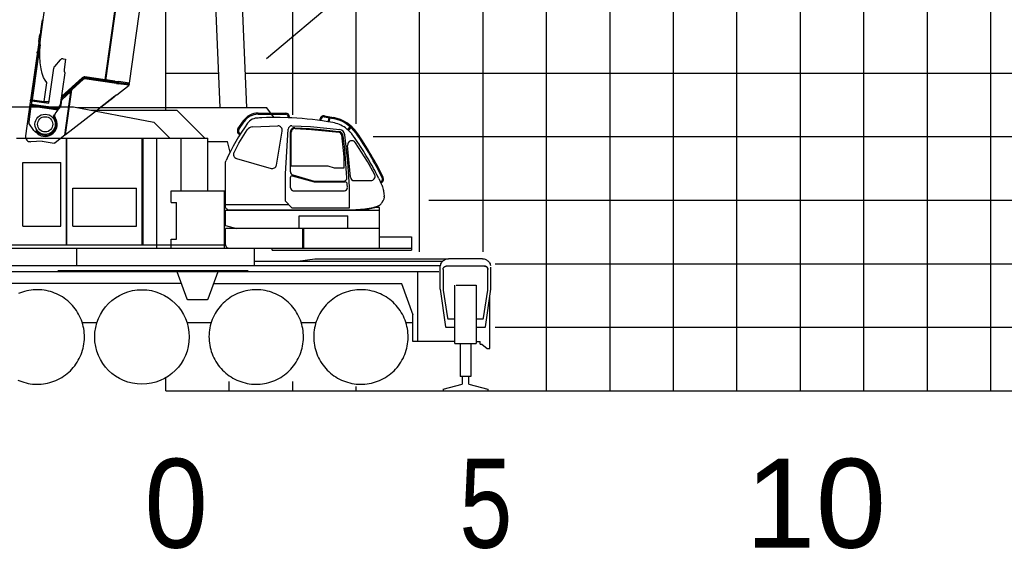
# Model space of a CAD drawing. Extents: x -390590 to 48051, y -92424 to 51651.
# Tile 27 of 37: x -55497 to -39984, y -80703 to -72368. Entities that reach past the tile are written whole.
import ezdxf

# ---------------------------------------------------------------- set-up
doc = ezdxf.new("R2010")
doc.units = 0
doc.layers.get('0').update_dxf_attribs({"linetype": 'CONTINUOUS'})

msp = doc.modelspace()

# ---------------------------------------------------------------- linework, layer by layer
at = {"color": 252, "linetype": 'Continuous'}
for p, q in [((-40195.598487, -78208.801041), (-40195.598487, 22751.16776)), ((-41195.598487, -78208.801041), (-41195.598487, 14328.291832)), ((-42195.598487, -78208.801041), (-42195.598487, 14199.78844)), ((-45195.598487, -78208.801041), (-45195.598487, -11170.631365)), ((-44195.598487, -78208.801041), (-44195.598487, -13208.801041)), ((-46195.598487, -78208.801041), (-46195.598487, -17592.950365)), ((-47195.598487, -78208.801041), (-47195.598487, -25038.84186)), ((-49195.598487, -76021.952927), (-49195.598487, -41150.965385)), ((-50195.598487, -74007.784214), (-50195.598487, -47196.884506)), ((-51195.598487, -73865.665303), (-51195.598487, -54736.197071)), ((-49928.153275, -74208.801041), (36804.401513, -74208.801041)), ((-49049.107252, -75208.801041), (36804.401513, -75208.801041)), ((-48006.819497, -76208.801041), (36804.401513, -76208.801041)), ((-48006.819497, -77208.801041), (36804.401513, -77208.801041))]:
    msp.add_line(p, q, dxfattribs=at)
at = {"color": 14, "linetype": 'Continuous'}
for p, q in [((-43195.598487, -78208.801041), (-43195.598487, 7076.722216)), ((-48195.598487, -76021.952927), (-48195.598487, -32556.59523)), ((-53195.598487, -73785.67265), (-53195.598487, -69297.458432)), ((-53195.598487, -73208.801041), (-52360.376427, -73208.801041)), ((-51946.02084, -73208.801041), (36804.401513, -73208.801041)), ((-53195.598487, -78208.801041), (-53195.598487, -78004.762243)), ((-53195.598487, -78208.801041), (36804.401513, -78208.801041))]:
    msp.add_line(p, q, dxfattribs=at)
at = {"color": 151, "linetype": 'Continuous'}
for p, q in [((-5136.71113, -33987.029264), (-51610.624113, -72983.272507)), ((-57744.570655, -73737.67265), (-54650.918242, -73737.67265)), ((-54650.918242, -73737.67265), (-53381.77461, -73982.898472)), ((-54586.743687, -73750.072553), (-51607.598512, -73750.072553)), ((-54376.621628, -73790.67265), (-53022.301569, -73790.67265)), ((-52580.302048, -74232.67265), (-53022.301256, -73790.67265)), ((-51740.812416, -73838.260785), (-51305.723475, -73838.260785)), ((-51541.457251, -73838.260785), (-51607.598512, -73750.072553)), ((-53132.000466, -74232.67265), (-53381.77461, -73982.898472)), ((-52057.64641, -74088.485413), (-51971.929243, -73960.417392)), ((-52042.762363, -74098.725108), (-51952.885252, -73963.566593)), ((-51741.648414, -73856.260785), (-51302.622084, -73856.260785)), ((-51489.611157, -73907.38882), (-51527.957233, -73856.260785)), ((-51394.204322, -73907.512494), (-51455.651465, -73907.135541)), ((-51264.671955, -73910.816133), (-51394.204322, -73907.512494)), ((-51208.940406, -73913.223676), (-51264.671955, -73910.816133)), ((-51264.649756, -73910.817092), (-51264.649756, -73897.261202)), ((-51246.653174, -73911.594525), (-51246.653174, -73897.331086)), ((-50768.319809, -73954.153212), (-50762.402016, -73922.848211)), ((-50752.420149, -73956.108964), (-50747.825706, -73931.804641)), ((-50698.768421, -73898.26069), (-50553.669521, -73925.333579)), ((-50695.803108, -73882.56476), (-50550.831107, -73909.613834)), ((-50564.596534, -73987.16557), (-50635.917018, -73974.845352)), ((-50634.988369, -73975.005771), (-50623.147936, -73912.370135)), ((-50619.233338, -73977.727366), (-50607.432713, -73915.302318)), ((-52041.638193, -74311.252736), (-51913.050129, -74104.166463)), ((-51829.144793, -74055.370735), (-51431.557621, -74040.106304)), ((-51452.304688, -74655.81389), (-51360.223239, -74121.563003)), ((-51310.651465, -74791.733788), (-51265.659682, -74089.250294)), ((-51230.651465, -74762.109368), (-51230.651465, -74132.720907)), ((-51217.651465, -74667.135541), (-51217.651465, -74136.661539)), ((-51208.807281, -74037.628902), (-50914.004452, -74049.418844)), ((-51162.742281, -74068.3924), (-50929.532812, -74081.031162)), ((-51158.279269, -74080.81938), (-50899.966469, -74096.663078)), ((-50929.532812, -74081.031162), (-50749.062786, -74095.836071)), ((-50914.004452, -74049.418844), (-50453.612102, -74097.143682)), ((-50899.966469, -74096.663078), (-50465.906705, -74139.080659)), ((-50749.062786, -74095.836071), (-50473.667047, -74126.112868)), ((-50328.684386, -74098.510339), (-50287.632107, -74054.037948)), ((-50315.640793, -74110.917456), (-50274.25585, -74066.084912)), ((-55544.598487, -74232.67265), (-52530.898475, -74232.67265)), ((-54758.998389, -75912.372602), (-54758.998389, -74232.67265)), ((-54751.498389, -75912.372602), (-54751.498389, -74232.67265)), ((-53565.798438, -75912.372663), (-53565.798438, -74232.67265)), ((-53551.598487, -75912.372663), (-53551.598487, -74232.67265)), ((-53337.898475, -75962.319715), (-53337.898475, -74232.67265)), ((-52953.898475, -75064.17265), (-52953.898475, -74232.67265)), ((-52530.898475, -75064.17265), (-52530.898475, -74232.67265)), ((-52530.898475, -74287.072675), (-52221.728547, -74287.072675)), ((-52182.827244, -74453.925427), (-52221.728547, -74287.072675)), ((-52041.256701, -74170.576156), (-52028.410358, -74179.118853)), ((-52031.324918, -74155.565481), (-52018.815612, -74163.883808)), ((-50383.651465, -74527.624844), (-50423.014652, -74181.301959)), ((-50376.227567, -74403.879803), (-50401.661164, -74197.193056)), ((-50325.828593, -74603.239116), (-50373.362063, -74177.777384)), ((-50016.315799, -74599.426226), (-50205.738699, -74304.286675)), ((-52120.046356, -74456.949813), (-52041.638193, -74311.252735)), ((-50341.010775, -74855.395441), (-50376.227567, -74403.879804)), ((-50287.431759, -74846.095831), (-50329.940483, -74346.515426)), ((-52079.50457, -74553.12815), (-51536.762183, -74708.748822)), ((-50383.651465, -74697.135541), (-50383.651465, -74527.624844)), ((-50303.133572, -74999.824761), (-50325.828593, -74603.239116)), ((-49906.894757, -74797.835102), (-50016.315799, -74599.426227)), ((-55448.798438, -74617.67265), (-54848.798438, -74617.67265)), ((-55448.798438, -75617.67265), (-55448.798438, -74617.67265)), ((-54848.798438, -75617.67265), (-54848.798438, -74617.67265)), ((-52255.651465, -75307.135602), (-52255.651465, -74630.078046)), ((-51217.651465, -74667.135541), (-50642.651386, -74667.135541)), ((-50642.651386, -74667.135541), (-50542.651951, -74697.135541)), ((-50542.651951, -74697.135541), (-50383.651465, -74697.135541)), ((-51310.651465, -75224.235664), (-51310.651465, -74791.733788)), ((-51230.651465, -75012.334544), (-51230.651465, -74848.362615)), ((-51202.362542, -74823.45429), (-50857.614846, -74922.175092)), ((-51194.685146, -74809.892683), (-50855.606741, -74907.523719)), ((-50857.614846, -74922.175092), (-50366.627115, -74922.175092)), ((-50855.606741, -74907.523719), (-50391.497199, -74907.380776)), ((-50227.556942, -74901.092328), (-49946.528275, -74901.092328)), ((-49838.950046, -74869.551956), (-49868.462478, -74811.333713)), ((-49815.096486, -74920.909233), (-49803.266944, -74915.353192)), ((-54658.798438, -75017.67265), (-53658.798438, -75017.67265)), ((-54658.798438, -75617.67265), (-54658.798438, -75017.67265)), ((-53658.798438, -75617.67265), (-53658.798438, -75017.67265)), ((-53110.597327, -75064.17265), (-52270.597327, -75064.17265)), ((-53110.597327, -75244.17265), (-53110.597327, -75064.17265)), ((-52270.597327, -75962.319715), (-52270.597327, -75064.17265)), ((-51187.91722, -75062.116132), (-50380.766338, -75062.116132)), ((-50334.617286, -75010.661908), (-50336.721696, -74951.043535)), ((-50299.508971, -75327.131391), (-50303.133572, -74999.824761)), ((-49808.344468, -74935.446488), (-49796.524719, -74929.70835)), ((-49782.020893, -74997.824183), (-49770.809108, -75038.942636)), ((-49770.809108, -75038.942636), (-49766.870704, -75056.963422)), ((-51207.755713, -75327.131391), (-51310.651465, -75224.235638)), ((-49755.77378, -75157.363812), (-49755.690386, -75147.273125)), ((-53110.597327, -75244.17265), (-53025.597327, -75244.17265)), ((-53025.597327, -75824.17265), (-53025.597327, -75244.17265)), ((-49825.498389, -75370.335614), (-52256.840674, -75370.335614)), ((-52256.840674, -75370.335614), (-52256.840674, -75606.03349)), ((-52255.651465, -75277.135602), (-51257.751563, -75277.135602)), ((-52195.44407, -75359.424359), (-50042.305367, -75359.424359)), ((-51207.755684, -75327.131391), (-50299.508971, -75327.131391)), ((-49879.440827, -75325.372602), (-50042.305367, -75359.424359)), ((-49826.840674, -75325.372602), (-49879.440827, -75325.372602)), ((-49832.869239, -75293.167768), (-49842.254004, -75298.607221)), ((-49826.840674, -75370.335614), (-49826.840674, -75325.372602)), ((-49825.498389, -75962.319715), (-49825.498389, -75370.335614)), ((-51094.998389, -75656.072675), (-51094.998389, -75456.335614)), ((-51094.998389, -75456.335614), (-50326.840674, -75456.335614)), ((-50326.840674, -75656.072675), (-50326.840674, -75456.335614)), ((-55448.798438, -75617.67265), (-54848.798438, -75617.67265)), ((-54658.798438, -75617.67265), (-53658.798438, -75617.67265)), ((-52255.521641, -75609.687958), (-52081.876648, -75656.072675)), ((-49825.498389, -75656.072675), (-52252.298438, -75656.072675)), ((-52252.298438, -75911.472669), (-52252.298438, -75656.072675)), ((-51034.598487, -75962.319715), (-51034.598487, -75656.072675)), ((-51021.398291, -75962.319715), (-51021.398291, -75656.072675)), ((-53110.597327, -75962.372602), (-53110.597327, -75824.17265)), ((-53110.597327, -75824.17265), (-53025.597327, -75824.17265)), ((-49825.498389, -75788.17265), (-49325.598487, -75788.17265)), ((-49325.598487, -75788.17265), (-49325.598487, -75996.67265)), ((-59512.598487, -75962.319715), (-49325.598487, -75962.319715)), ((-57514.013209, -75912.372602), (-52270.597327, -75912.372602)), ((-54594.20896, -76234.67265), (-54594.20896, -75962.319715)), ((-51796.988013, -76234.67265), (-51796.988013, -75963.072675)), ((-51518.796179, -75996.67265), (-51518.796179, -75962.319715)), ((-51518.796179, -75996.67265), (-49325.598487, -75996.67265)), ((-51796.988013, -76166.072652), (-48837.589737, -76166.072652)), ((-51117.207832, -76166.072652), (-50844.903774, -76131.67265)), ((-50844.903774, -76131.67265), (-48757.024854, -76131.67265)), ((-48205.598487, -76131.67265), (-48740.598487, -76131.67265)), ((-57726.903881, -76234.67265), (-48867.757666, -76234.67265)), ((-54894.598487, -76315.086865), (-51894.598487, -76315.086865)), ((-48870.598487, -76607.972638), (-48870.598487, -76261.67265)), ((-48825.098487, -76297.67265), (-48825.098487, -76622.67265)), ((-48171.098487, -76247.67265), (-48775.098487, -76247.67265)), ((-48121.098487, -76622.67265), (-48121.098487, -76297.67265)), ((-48075.598487, -76607.972638), (-48075.598487, -76263.581677)), ((-57725.598487, -76331.67265), (-48893.598487, -76331.67265)), ((-53020.469262, -76331.67265), (-52864.389228, -76760.498883)), ((-52526.807715, -76760.498883), (-52370.727755, -76331.67265)), ((-49224.598487, -77431.67265), (-49224.598487, -76331.67265)), ((-52952.042836, -76519.67265), (-57502.147307, -76519.67265)), ((-52439.154148, -76519.67265), (-49475.161719, -76519.67265)), ((-49481.574079, -76519.67265), (-49302.38584, -77011.987889)), ((-48870.598487, -76607.972638), (-48786.815284, -77200.073712)), ((-48825.098487, -76622.67265), (-48757.707373, -77060.713788)), ((-48642.08628, -77464.67265), (-48642.08628, -76546.67265)), ((-48621.41001, -76546.67265), (-48304.110694, -76546.67265)), ((-48304.110694, -76546.67265), (-48304.110694, -77464.67265)), ((-48188.4896, -77060.713788), (-48121.098487, -76622.67265)), ((-48159.38169, -77200.073712), (-48075.598487, -76607.972638)), ((-52845.595374, -76773.65849), (-52545.6016, -76773.65849)), ((-48090.098487, -77545.67265), (-48090.098487, -76710.445034)), ((-49302.38584, -77431.67265), (-49302.38584, -77011.987889)), ((-48737.940284, -77077.67265), (-48642.08628, -77077.67265)), ((-48304.110694, -77077.67265), (-48208.25669, -77077.67265)), ((-54513.025151, -77131.67265), (-54278.209018, -77131.67265)), ((-52863.240712, -77131.67265), (-52474.067847, -77131.67265)), ((-51061.453433, -77131.67265), (-50827.959497, -77131.67265)), ((-49411.453433, -77131.67265), (-49302.38584, -77131.67265)), ((-48776.913916, -77208.67265), (-48642.08628, -77208.67265)), ((-48304.110694, -77208.67265), (-48169.283057, -77208.67265)), ((-48642.08628, -77431.67265), (-49302.38584, -77431.67265)), ((-48642.08628, -77464.67265), (-48304.110694, -77464.67265)), ((-48558.087745, -77464.672406), (-48558.087745, -77983.604874)), ((-48388.109229, -77464.672528), (-48388.109229, -77983.604874)), ((-48304.110694, -77431.67265), (-48240.098487, -77431.67265)), ((-48240.098487, -77475.67265), (-48240.098487, -77431.67265)), ((-48240.098487, -77475.67265), (-48215.431773, -77475.67265)), ((-48215.431773, -77475.67265), (-48133.765157, -77545.67265)), ((-48133.765157, -77545.67265), (-48090.098487, -77545.67265)), ((-48391.536963, -77983.604874), (-48558.087745, -77983.604874)), ((-48528.088233, -77983.604874), (-48528.088233, -78103.830191)), ((-48420.323096, -78103.284011), (-48420.323096, -77983.604874)), ((-48827.098487, -78182.770964), (-48528.088233, -78103.830191)), ((-48827.098487, -78182.770964), (-48827.098487, -78208.801041)), ((-48420.323096, -78103.284011), (-48119.098487, -78182.918634)), ((-48119.098487, -78182.918634), (-48119.098487, -78208.801041)), ((-48827.098487, -78208.801041), (-48119.098487, -78208.801041))]:
    msp.add_line(p, q, dxfattribs=at)
at = {"color": 10, "linetype": 'Continuous'}
for p, q in [((-54150.935542, -73314.328621), (-52436.510666, -61115.561767)), ((-54141.434582, -73325.76217), (-52425.169637, -61113.902546)), ((-54137.78451, -73314.157708), (-52423.173095, -61114.063558)), ((-53767.424015, -73366.208481), (-52740.604723, -66060.009581)), ((-55176.493079, -72714.906908), (-54540.591354, -68190.231028)), ((-55162.954639, -72546.72294), (-55142.576789, -72401.726998)), ((-55142.576789, -72401.726998), (-55138.500472, -72372.722502)), ((-55128.597792, -72374.114233), (-55138.500472, -72372.722502)), ((-55137.322605, -72393.084592), (-55135.513285, -72380.210612)), ((-55131.381254, -72393.919594), (-55137.322605, -72393.084592)), ((-55129.571934, -72381.045614), (-55135.513285, -72380.210612)), ((-55170.510286, -72600.484157), (-55162.954639, -72546.72294)), ((-55197.276573, -72726.266798), (-55324.858826, -73634.061698)), ((-55199.157508, -72726.00245), (-55176.580308, -72729.175469)), ((-55197.793716, -72729.946456), (-55189.888172, -72723.98922)), ((-55195.30841, -72712.262586), (-55197.276573, -72726.266798)), ((-55195.30841, -72712.262586), (-55179.422936, -72599.231566)), ((-55189.888172, -72723.98922), (-55178.004243, -72725.659397)), ((-55178.004243, -72725.659397), (-55185.495499, -72778.962457)), ((-55160.607605, -72601.875889), (-55179.422936, -72599.231566)), ((-55176.493079, -72714.906908), (-55178.004243, -72725.659397)), ((-55261.661341, -73320.910583), (-55188.154262, -72797.880539)), ((-55252.326601, -73326.34342), (-55179.445052, -72807.764254)), ((-55225.724506, -72885.574301), (-55223.915186, -72872.700321)), ((-55219.783135, -72886.409306), (-55225.724506, -72885.574301)), ((-55217.973815, -72873.535326), (-55223.915186, -72872.700321)), ((-55188.154262, -72797.880539), (-55185.495499, -72778.962457)), ((-55182.854233, -72760.168873), (-55176.639832, -72759.069935)), ((-55180.928238, -72940.464262), (-55180.191966, -72820.262395)), ((-55179.445052, -72807.764254), (-55180.191966, -72820.262395)), ((-55176.639832, -72759.069935), (-55179.445052, -72807.764254)), ((-55172.889639, -73048.531926), (-55180.928238, -72940.464262)), ((-55159.644022, -73141.10045), (-55172.889639, -73048.531926)), ((-54856.9434, -73000.279413), (-54948.9797, -73103.615253)), ((-54812.64689, -72984.021677), (-54774.778088, -72989.34379)), ((-54774.778088, -72989.34379), (-54797.880787, -73153.728032)), ((-55141.058533, -73217.233148), (-55159.644022, -73141.10045)), ((-55119.114251, -73276.650366), (-55141.058533, -73217.233148)), ((-55038.933678, -73683.334548), (-54961.155248, -73129.912265)), ((-54852.762786, -73709.49916), (-54781.677814, -73203.703306)), ((-55306.043495, -73636.70602), (-55263.923074, -73337.003647)), ((-55294.749084, -73628.195071), (-55253.776604, -73336.660726)), ((-55264.669295, -73335.129858), (-55252.786573, -73336.799865)), ((-55263.923074, -73337.003647), (-55261.661341, -73320.910583)), ((-55253.776604, -73336.660726), (-55252.326601, -73326.34342)), ((-55095.196197, -73322.023464), (-55119.114251, -73276.650366)), ((-55108.5794, -73654.359513), (-55067.60692, -73362.825168)), ((-55073.729227, -73348.910451), (-55095.196197, -73322.023464)), ((-55070.575176, -73351.886917), (-55073.729227, -73348.910451)), ((-55067.60692, -73362.825168), (-55066.742184, -73356.672257)), ((-54833.732665, -73574.092816), (-54513.307858, -73282.379153)), ((-54833.489908, -73586.73251), (-54507.205928, -73289.684977)), ((-54825.411723, -73595.606719), (-54499.126535, -73298.559356)), ((-54683.323553, -73466.69907), (-54499.131818, -73298.588181)), ((-54673.922216, -73471.658043), (-54492.390263, -73305.974043)), ((-54499.131649, -73298.586973), (-54498.38069, -73297.901132)), ((-54498.295929, -73297.82428), (-54498.268122, -73297.828188)), ((-53973.021105, -73371.646842), (-54476.124896, -73300.940216)), ((-53774.094344, -73389.5059), (-54474.75614, -73291.034306)), ((-54473.086132, -73279.151584), (-53958.365526, -73351.490848)), ((-54150.935542, -73314.328621), (-54471.06461, -73269.337415)), ((-54142.424592, -73325.623033), (-54150.935542, -73314.328621)), ((-54139.176241, -73324.060389), (-54141.156302, -73323.782109)), ((-54137.78451, -73314.157708), (-54139.454521, -73326.04045)), ((-53997.627494, -73333.855492), (-54137.78451, -73314.157708)), ((-53999.464504, -73346.926496), (-53997.460325, -73332.666022)), ((-53997.627494, -73333.855492), (-53934.300861, -73342.75547)), ((-53971.490235, -73360.754131), (-53973.160415, -73372.638081)), ((-53973.021105, -73371.646842), (-53944.072203, -73375.715345)), ((-53958.198524, -73350.302566), (-53960.202536, -73364.561852)), ((-53931.141631, -73355.316917), (-53958.365526, -73351.490848)), ((-53773.417355, -73365.366172), (-53934.300861, -73342.75547)), ((-53931.141631, -73355.316917), (-53772.424337, -73377.623178)), ((-53780.976747, -73376.421215), (-53767.424015, -73366.208481)), ((-53773.417355, -73365.366172), (-53767.424015, -73366.208481)), ((-54838.551058, -73608.377461), (-54685.639995, -73468.814268)), ((-54831.332283, -73628.866175), (-54690.005463, -73499.876185)), ((-54690.005463, -73499.876185), (-54786.582967, -74187.060828)), ((-54784.320039, -74185.326407), (-54683.323553, -73466.69907)), ((-54772.983324, -74176.514456), (-54673.922216, -73471.658043)), ((-54690.005463, -73499.876185), (-54685.639995, -73468.814268)), ((-54685.718314, -73469.371532), (-54683.401345, -73467.261355)), ((-54685.638618, -73468.81323), (-54683.322175, -73466.698031)), ((-54683.323553, -73466.69907), (-54673.922216, -73471.658043)), ((-53968.754703, -73551.340457), (-53773.641404, -73399.667832)), ((-53773.641404, -73399.667832), (-53944.072203, -73375.715345)), ((-53773.641404, -73399.667832), (-53781.295296, -73388.493872)), ((-53765.812693, -73390.66981), (-53774.094344, -73389.5059)), ((-53764.142685, -73378.787088), (-53772.424337, -73377.623178)), ((-53765.812693, -73390.66981), (-53764.142685, -73378.787088)), ((-55329.312296, -73665.749781), (-55404.112572, -74197.981396)), ((-55326.528834, -73645.94442), (-55329.312296, -73665.749781)), ((-55329.312296, -73665.749781), (-55310.496965, -73668.394103)), ((-55326.528834, -73645.94442), (-55324.858826, -73634.061698)), ((-55326.528834, -73645.94442), (-55307.713503, -73648.588742)), ((-55308.024745, -73636.427574), (-55324.858826, -73634.061698)), ((-55308.024745, -73636.427574), (-55322.492951, -73617.227616)), ((-55307.296087, -73645.618671), (-55316.481478, -73710.976125)), ((-55309.694752, -73648.310296), (-55308.024745, -73636.427574)), ((-55308.024745, -73636.427574), (-55306.043495, -73636.70602)), ((-55307.296087, -73645.618671), (-55306.043495, -73636.70602)), ((-55307.296087, -73645.618671), (-55038.933678, -73683.334548)), ((-55296.140815, -73638.097751), (-55306.306056, -73645.75781)), ((-55306.043495, -73636.70602), (-55294.749084, -73628.195071)), ((-55306.043495, -73636.70602), (-55296.140815, -73638.097751)), ((-55296.140815, -73638.097751), (-55037.681086, -73674.421897)), ((-55294.749084, -73628.195071), (-55108.5794, -73654.359513)), ((-55108.857676, -73656.339554), (-55117.892562, -73663.14891)), ((-55108.857676, -73656.339554), (-55108.5794, -73654.359513)), ((-55045.202006, -73663.266625), (-55108.5794, -73654.359513)), ((-55036.289355, -73664.519217), (-55045.202006, -73663.266625)), ((-54843.277521, -73713.860963), (-54831.308668, -73628.698146)), ((-54831.308668, -73628.698146), (-54842.887814, -73639.235085)), ((-54838.420753, -73607.450293), (-54825.411723, -73595.606719)), ((-54835.805481, -73588.84167), (-54833.489908, -73586.73251)), ((-54825.411723, -73595.606719), (-54833.489908, -73586.73251)), ((-54772.983324, -74176.514456), (-54006.045128, -73580.329229)), ((-53995.988146, -73572.808035), (-54243.162249, -73764.653738)), ((-54001.917813, -73577.511963), (-54189.157587, -73722.806197)), ((-54006.045128, -73580.329229), (-54001.75359, -73576.089091)), ((-54001.903223, -73577.399378), (-54001.917813, -73577.511963)), ((-53995.832644, -73571.578713), (-53995.988146, -73572.808035)), ((-55318.570603, -73725.84102), (-55354.390007, -73980.709323)), ((-55318.570603, -73725.84102), (-55316.481478, -73710.976125)), ((-55318.570603, -73725.84102), (-54892.719069, -73785.69055)), ((-55316.481478, -73710.976125), (-54883.207767, -73771.868775)), ((-54888.284447, -73761.057018), (-55315.089747, -73701.073445)), ((-54938.123009, -73851.675079), (-54892.719069, -73785.69055)), ((-54892.719069, -73785.69055), (-54883.207767, -73771.868775)), ((-54888.284447, -73761.057018), (-54852.762786, -73709.49916)), ((-54855.963664, -73732.274593), (-54883.207767, -73771.868775)), ((-54855.963664, -73732.274593), (-54843.277521, -73713.860963)), ((-54189.146712, -73722.728817), (-54189.157587, -73722.806197)), ((-55271.954502, -74113.469258), (-55351.224838, -73994.588117)), ((-54963.728579, -73891.898929), (-54962.327334, -73881.928553)), ((-55251.407696, -74131.826068), (-55268.206068, -74117.663356)), ((-55247.791155, -74128.415603), (-55251.407696, -74131.826068)), ((-55218.068842, -74159.934065), (-55251.407696, -74131.826068)), ((-55144.346212, -74282.494199), (-55321.935877, -74289.060659)), ((-55144.346212, -74282.494199), (-54953.682137, -74309.290287)), ((-54786.582967, -74187.060828), (-54938.622373, -74305.274116)), ((-54786.48409, -74186.357282), (-54784.217597, -74184.597491)), ((-54784.487214, -74172.148777), (-54782.220721, -74170.388986)), ((-54784.320039, -74185.326407), (-54772.983324, -74176.514456)), ((-54782.722254, -74168.247566), (-54784.087804, -74169.306827)), ((-54782.722254, -74168.247566), (-54781.821311, -74167.547036)), ((-54782.722254, -74168.247566), (-54782.042847, -74169.123344))]:
    msp.add_line(p, q, dxfattribs=at)
at = {"color": 161, "linetype": 'Continuous'}
for p, q in [((-52337.69213, -73750.072553), (-52468.089933, -70638.641934)), ((-52054.460839, -70621.307038), (-51923.336543, -73750.072553))]:
    msp.add_line(p, q, dxfattribs=at)
at = {"color": 251, "linetype": 'Continuous'}
for p, q in [((-52195.598487, -78208.801041), (-52195.598487, -78061.276971)), ((-51195.598487, -78208.801041), (-51195.598487, -78061.276971)), ((-50195.598487, -78208.801041), (-50195.598487, -78138.972808))]:
    msp.add_line(p, q, dxfattribs=at)
at = {"color": 10, "linetype": 'Continuous'}
for points in [[(-53975.778501, -73554.14634), (-53977.056232, -73555.484214), (-53978.374383, -73556.8115), (-53981.125396, -73559.43141), (-53984.007705, -73562.011923), (-53986.243806, -73563.923925), (-53988.532951, -73565.818597), (-53993.23338, -73569.564902), (-53996.052356, -73571.747518), (-54001.75359, -73576.089091)], [(-53975.778501, -73554.14634), (-53977.183165, -73555.615546), (-53978.634493, -73557.065855), (-53980.268705, -73558.633452), (-53981.947167, -73560.182511), (-53985.19294, -73563.033674), (-53988.551036, -73565.833323), (-53990.947649, -73567.764655), (-53995.832644, -73571.578713)], [(-53975.778501, -73554.14634), (-53974.260039, -73553.674376), (-53972.818294, -73553.178058), (-53971.772691, -73552.781377), (-53970.784967, -73552.366706), (-53969.723529, -73551.866259), (-53968.754703, -73551.340457)], [(-53975.778501, -73554.14634), (-53974.260039, -73553.674376), (-53972.818294, -73553.178058), (-53971.772691, -73552.781377), (-53970.784967, -73552.366706), (-53969.723529, -73551.866259), (-53968.754703, -73551.340457)]]:
    msp.add_lwpolyline(points, dxfattribs=at)
at = {"color": 151, "linetype": 'Continuous'}
for points in [[(-51455.655428, -73907.135517), (-51530.866309, -73907.696576), (-51606.173804, -73909.392133), (-51681.546973, -73912.226605), (-51719.24961, -73914.072064), (-51757.039649, -73916.208051)], [(-50770.568928, -73954.445055), (-50804.995459, -73949.641889), (-50885.526221, -73939.736127), (-50966.212745, -73931.138471), (-51047.028174, -73923.852338), (-51127.946631, -73917.879437), (-51208.940284, -73913.221234)], [(-50635.916998, -73974.845238), (-50644.505225, -73973.361615), (-50724.646338, -73960.85185), (-50770.568909, -73954.444924)], [(-50319.248999, -74107.485316), (-50340.441504, -74089.45683), (-50362.666358, -74072.59184), (-50385.827491, -74056.972211), (-50409.820899, -74042.67265), (-50434.536475, -74029.755658), (-50459.850196, -74018.270795), (-50485.638038, -74008.254437), (-50511.775489, -73999.72807), (-50538.136817, -73992.700238), (-50564.596534, -73987.16557)], [(-50279.800147, -74147.223065), (-50280.307959, -74146.620648), (-50299.184913, -74126.570355), (-50319.248999, -74107.485316)], [(-50246.388526, -74189.163373), (-50254.524756, -74178.062299), (-50262.964454, -74167.188519), (-50271.701026, -74156.549848), (-50280.72837, -74146.154584), (-50290.039893, -74136.010541), (-50299.628516, -74126.125287), (-50299.336768, -74126.426068)], [(-50153.456885, -74324.380658), (-50159.607032, -74315.081342), (-50180.956641, -74283.330365), (-50202.53794, -74251.759076), (-50224.349219, -74220.369428), (-50246.388526, -74189.163373)], [(-49868.462478, -74811.333713), (-49886.121192, -74777.15141), (-49904.026221, -74743.137738), (-49922.189063, -74709.267865), (-49940.608252, -74675.545087), (-49959.282081, -74641.972211), (-49978.20835, -74608.552167), (-49997.385596, -74575.287641), (-50016.811866, -74542.181195), (-50036.484961, -74509.235883), (-50056.403418, -74476.4539), (-50076.565284, -74443.837934), (-50096.96836, -74411.390424), (-50117.610938, -74379.113568), (-50138.491065, -74347.009686), (-50154.339698, -74323.045941)], [(-52255.651465, -74630.078046), (-52255.51139, -74624.783734), (-52255.090247, -74619.493329), (-52254.388648, -74614.229779), (-52253.408179, -74609.008222), (-52252.150855, -74603.842572), (-52250.620704, -74598.750775), (-52248.268836, -74592.358808), (-52245.493323, -74586.153363)], [(-49838.950046, -74869.551956), (-49801.157325, -74950.920575), (-49797.266456, -74959.751264), (-49793.549659, -74968.650067), (-49782.020893, -74997.824183)], [(-49769.088965, -75046.625165), (-49766.870704, -75056.963422), (-49765.069434, -75066.264936), (-49763.495948, -75075.292035), (-49763.456885, -75075.55473)], [(-49763.456625, -75075.554691), (-49761.230079, -75090.489301), (-49759.586524, -75104.272992), (-49755.690386, -75147.273125)], [(-49758.872901, -75181.100141), (-49762.230567, -75193.398847), (-49766.006202, -75203.998212), (-49770.25669, -75213.998395), (-49774.68418, -75223.147138), (-49779.335059, -75231.833173), (-49784.340918, -75240.384625), (-49789.562354, -75248.561749), (-49795.579688, -75257.124127)], [(-49795.579688, -75257.124127), (-49789.562354, -75248.561749), (-49784.340918, -75240.384625), (-49779.335059, -75231.833173), (-49774.68418, -75223.147138), (-49770.25669, -75213.998395), (-49768.056739, -75208.82237)], [(-49755.77378, -75157.363812), (-49756.794776, -75169.606854), (-49758.872901, -75181.100141)], [(-52230.345603, -75351.100988), (-52238.592261, -75344.750836), (-52243.021827, -75340.353925), (-52246.83628, -75335.487165), (-52249.263709, -75331.589093), (-52251.293921, -75327.550458), (-52253.769446, -75320.724652), (-52255.197974, -75313.854413), (-52255.651465, -75307.135602)], [(-52230.345603, -75351.100988), (-52222.146338, -75354.336469), (-52216.56626, -75355.92973), (-52195.44407, -75359.424359)], [(-50327.323797, -75359.424359), (-50201.320166, -75356.106061), (-50165.268409, -75354.259259), (-50129.148047, -75351.587934), (-50093.152442, -75348.141706), (-49993.265569, -75336.386934)], [(-49993.265569, -75336.386934), (-49931.288916, -75323.928754), (-49913.409278, -75320.121503), (-49895.605079, -75316.117352), (-49877.881202, -75311.918561)], [(-49842.254004, -75298.607221), (-49848.050147, -75301.452924), (-49853.915625, -75304.045453), (-49865.814551, -75308.476117), (-49877.882422, -75311.913922)], [(-49832.869239, -75293.167768), (-49824.727393, -75287.420209), (-49817.429053, -75281.366498), (-49808.933448, -75273.116681), (-49801.708838, -75264.958539), (-49795.579688, -75257.124127)], [(-52256.840674, -75606.03349), (-52256.803809, -75606.595868), (-52255.521641, -75609.687958)], [(-52252.298438, -75911.472669), (-52252.222876, -75914.352979), (-52251.600562, -75920.203504), (-52250.38169, -75925.849988), (-52248.626441, -75931.187573), (-52245.690894, -75937.498609), (-52242.142066, -75943.098432), (-52237.426246, -75948.68678), (-52232.238135, -75953.302228), (-52226.711402, -75956.981244), (-52219.900123, -75960.170972), (-52212.879859, -75962.176435), (-52205.750953, -75963.034863), (-52203.898414, -75963.072675)], [(-48870.598487, -76261.67265), (-48869.886573, -76248.083905), (-48867.757666, -76234.644086), (-48864.236182, -76221.500409), (-48859.359229, -76208.796918), (-48853.181495, -76196.67265), (-48845.770362, -76185.260541), (-48837.206885, -76174.685712), (-48827.585791, -76165.063764), (-48817.010596, -76156.500409), (-48805.598487, -76149.089398), (-48793.474463, -76142.911786), (-48780.770362, -76138.035321), (-48767.626807, -76134.513471), (-48754.187354, -76132.384809), (-48740.598487, -76131.67265)], [(-48205.598487, -76131.67265), (-48192.00962, -76132.384809), (-48178.570166, -76134.513471), (-48165.426612, -76138.035321), (-48152.72251, -76142.911786), (-48140.598487, -76149.089398), (-48129.186377, -76156.500409), (-48118.611182, -76165.063764), (-48108.990088, -76174.685712), (-48100.426612, -76185.260541), (-48093.015479, -76196.67265), (-48086.837745, -76208.796918), (-48081.960791, -76221.500409), (-48078.439307, -76234.644086), (-48078.075049, -76236.944322)], [(-48825.098487, -76297.67265), (-48825.019873, -76294.869123), (-48824.784034, -76292.074414), (-48824.391944, -76289.297345), (-48823.845069, -76286.546613), (-48823.144385, -76283.830884), (-48822.292823, -76281.158704), (-48821.292334, -76278.538465), (-48820.146827, -76275.978467), (-48818.859717, -76273.486707), (-48817.434913, -76271.071057), (-48815.876319, -76268.739087), (-48814.190284, -76266.498151), (-48812.380713, -76264.355329), (-48810.453956, -76262.317304), (-48808.41587, -76260.390546), (-48806.272803, -76258.581067), (-48804.032081, -76256.894605), (-48801.700049, -76255.336438), (-48799.284522, -76253.911481), (-48796.792823, -76252.624219), (-48794.232764, -76251.478681), (-48791.612647, -76250.478498), (-48788.940284, -76249.626782), (-48786.224463, -76248.926251), (-48783.473975, -76248.379102), (-48780.696631, -76247.987042), (-48777.902198, -76247.751325), (-48775.098487, -76247.67265)], [(-48171.098487, -76247.67265), (-48168.294776, -76247.751325), (-48165.500342, -76247.987042), (-48162.722998, -76248.379102), (-48159.97251, -76248.926251), (-48157.25669, -76249.626782), (-48154.584327, -76250.478498), (-48151.964209, -76251.478681), (-48149.404151, -76252.624219), (-48146.912452, -76253.911481), (-48144.496924, -76255.336438), (-48142.164893, -76256.894605), (-48139.92417, -76258.581067), (-48137.781104, -76260.390546), (-48135.743018, -76262.317304), (-48133.81626, -76264.355329), (-48132.00669, -76266.498151), (-48130.320655, -76268.739087), (-48128.762061, -76271.071057), (-48127.337256, -76273.486707), (-48126.050147, -76275.978467), (-48124.904639, -76278.538465), (-48123.904151, -76281.158704), (-48123.052588, -76283.830884), (-48122.351905, -76286.546613), (-48121.80503, -76289.297345), (-48121.41294, -76292.074414), (-48121.1771, -76294.869123), (-48121.098487, -76297.67265)], [(-48121.098487, -76297.67265), (-48121.1771, -76294.869123), (-48121.41294, -76292.074414), (-48121.80503, -76289.297345), (-48122.351905, -76286.546613), (-48123.052588, -76283.830884), (-48123.904151, -76281.158704), (-48124.904639, -76278.538465), (-48126.050147, -76275.978467), (-48127.337256, -76273.486707), (-48128.762061, -76271.071057), (-48130.320655, -76268.739087), (-48132.00669, -76266.498151), (-48133.81626, -76264.355329), (-48135.743018, -76262.317304), (-48137.781104, -76260.390546), (-48139.92417, -76258.581067), (-48142.164893, -76256.894605), (-48144.496924, -76255.336438), (-48146.912452, -76253.911481), (-48149.404151, -76252.624219), (-48151.964209, -76251.478681), (-48154.584327, -76250.478498), (-48157.25669, -76249.626782), (-48159.97251, -76248.926251), (-48162.722998, -76248.379102), (-48165.500342, -76247.987042), (-48168.294776, -76247.751325), (-48171.098487, -76247.67265)], [(-54567.6771, -77004.980023), (-54584.847022, -76975.206464), (-54603.373755, -76946.257611), (-54623.217627, -76918.195355), (-54644.336402, -76891.079389), (-54666.684913, -76864.967816), (-54690.21543, -76839.91612), (-54714.877906, -76815.977948), (-54740.619605, -76793.204267), (-54767.385596, -76771.643781), (-54795.11875, -76751.342389), (-54823.759864, -76732.343488), (-54853.247901, -76714.687665), (-54883.519873, -76698.412457), (-54914.511329, -76683.552716), (-54946.155738, -76670.140119), (-54978.385962, -76658.20329), (-55011.133033, -76647.767743), (-55044.327247, -76638.855634), (-55077.897437, -76631.486066), (-55111.772315, -76625.674787), (-55145.879248, -76621.434125), (-55180.14585, -76618.773236), (-55214.498633, -76617.697675), (-55248.8646, -76618.20976), (-55283.17002, -76620.308515), (-55317.341895, -76623.989301), (-55351.307471, -76629.244428), (-55384.994239, -76636.062543), (-55418.329932, -76644.42912), (-55451.24375, -76654.326337), (-55483.665381, -76665.733136), (-55515.525489, -76678.625043)], [(-51117.6771, -77004.980023), (-51134.847022, -76975.206464), (-51153.373755, -76946.257611), (-51173.217627, -76918.195355), (-51194.336402, -76891.079389), (-51216.684913, -76864.967816), (-51240.21543, -76839.91612), (-51264.877906, -76815.977948), (-51290.619605, -76793.204267), (-51317.385596, -76771.643781), (-51345.11875, -76751.342389), (-51373.759864, -76732.343488), (-51403.247901, -76714.687665), (-51433.519873, -76698.412457), (-51464.511329, -76683.552716), (-51496.155738, -76670.140119), (-51528.385962, -76658.20329), (-51561.133033, -76647.767743), (-51594.327247, -76638.855634), (-51627.897437, -76631.486066), (-51661.772315, -76625.674787), (-51695.879248, -76621.434125), (-51730.14585, -76618.773236), (-51764.498633, -76617.697675), (-51798.864478, -76618.20976), (-51833.17002, -76620.308515), (-51867.342017, -76623.989301), (-51901.307593, -76629.244428), (-51934.994117, -76636.062543), (-51968.329932, -76644.42912), (-52001.24375, -76654.326337), (-52033.665381, -76665.733136), (-52065.525489, -76678.625043), (-52096.756324, -76692.974591), (-52127.291114, -76708.751203), (-52157.064673, -76725.921186), (-52186.013526, -76744.447919), (-52214.075782, -76764.291791), (-52241.191748, -76785.410565), (-52267.303321, -76807.759076), (-52292.355018, -76831.289655), (-52316.293189, -76855.952069), (-52339.066871, -76881.693769), (-52360.627356, -76908.45976), (-52380.928748, -76936.192914), (-52399.927649, -76964.834088), (-52417.583472, -76994.322125), (-52433.85868, -77024.594098), (-52448.718421, -77055.585431), (-52462.131018, -77087.229901), (-52474.067847, -77119.460126), (-52484.503394, -77152.207257), (-52493.415503, -77185.401349), (-52500.785071, -77218.971601), (-52506.596351, -77252.846478), (-52510.837012, -77286.953412), (-52513.497901, -77321.220014), (-52514.573462, -77355.572797), (-52514.061377, -77389.938642), (-52511.962623, -77424.244184), (-52508.281836, -77458.416181), (-52503.026709, -77492.381757), (-52496.208594, -77526.06828), (-52487.842017, -77559.404096), (-52477.9448, -77592.317914), (-52466.538001, -77624.739545), (-52453.646094, -77656.599652), (-52439.296546, -77687.830487), (-52423.519935, -77718.365277)], [(-49467.6771, -77004.980023), (-49484.847022, -76975.206464), (-49503.373877, -76946.257611), (-49523.217627, -76918.195355), (-49544.33628, -76891.079389), (-49566.684913, -76864.967816), (-49590.21543, -76839.91612), (-49614.878028, -76815.977948), (-49640.619483, -76793.204267), (-49667.385596, -76771.643781), (-49695.11875, -76751.342389), (-49723.759864, -76732.343488), (-49753.247901, -76714.687665), (-49783.519873, -76698.412457), (-49814.511329, -76683.552716), (-49846.15586, -76670.140119), (-49878.386084, -76658.20329), (-49911.133155, -76647.767743), (-49944.327247, -76638.855634), (-49977.897559, -76631.486066), (-50011.772315, -76625.674787), (-50045.879248, -76621.434125), (-50080.14585, -76618.773236), (-50114.498633, -76617.697675), (-50148.8646, -76618.20976), (-50183.17002, -76620.308515), (-50217.341895, -76623.989301), (-50251.307471, -76629.244428), (-50284.994239, -76636.062543), (-50318.329932, -76644.42912), (-50351.24375, -76654.326337), (-50383.665381, -76665.733136), (-50415.525489, -76678.625043), (-50446.756202, -76692.974591), (-50477.291114, -76708.751203), (-50507.064551, -76725.921186), (-50536.013526, -76744.447919), (-50564.075782, -76764.291791), (-50591.191748, -76785.410565), (-50617.303321, -76807.759076), (-50642.355079, -76831.289655), (-50666.293311, -76855.952069), (-50689.066748, -76881.693769), (-50710.627295, -76908.45976), (-50730.928809, -76936.192914), (-50749.927588, -76964.834088), (-50767.58335, -76994.322125), (-50783.858741, -77024.594098), (-50798.71836, -77055.585431), (-50812.130957, -77087.229901), (-50824.067725, -77119.460126), (-50834.503272, -77152.207257), (-50843.415381, -77185.401349), (-50850.78501, -77218.971601), (-50856.596289, -77252.846478), (-50860.837012, -77286.953412), (-50863.497901, -77321.220014), (-50864.573584, -77355.572797), (-50864.061377, -77389.938642), (-50861.962745, -77424.244184), (-50858.281836, -77458.416181), (-50853.026709, -77492.381757), (-50846.208594, -77526.06828), (-50837.842139, -77559.404096), (-50827.944678, -77592.317914), (-50816.53794, -77624.739545), (-50803.646094, -77656.599652), (-50789.296485, -77687.830487), (-50773.519873, -77718.365277)], [(-52864.389228, -76760.498883), (-52862.176123, -76764.842328), (-52858.978003, -76768.521405), (-52854.984809, -76771.317426), (-52850.433814, -76773.064374), (-52845.595374, -76773.65849)], [(-52545.6016, -76773.65849), (-52540.76316, -76773.064374), (-52536.212134, -76771.317426), (-52532.21897, -76768.521405), (-52529.02085, -76764.842328), (-52526.807715, -76760.498883)], [(-55526.685645, -78039.792523), (-55495.041114, -78053.205121), (-55462.810889, -78065.142011), (-55430.063819, -78075.577558), (-55396.869727, -78084.489667), (-55363.299414, -78091.859174), (-55329.424659, -78097.670453), (-55295.317725, -78101.911176), (-55261.051123, -78104.572064), (-55226.69834, -78105.647626), (-55192.332496, -78105.135541), (-55158.026954, -78103.036786), (-55123.854956, -78099.356), (-55089.88938, -78094.100873), (-55056.202857, -78087.282758), (-55022.867041, -78078.916181), (-54989.953223, -78069.018964), (-54957.531592, -78057.612103), (-54925.671485, -78044.720258), (-54894.44065, -78030.370648), (-54863.90586, -78014.594037), (-54834.1323, -77997.424115), (-54805.183448, -77978.897382), (-54777.121192, -77959.05351), (-54750.005225, -77937.934735), (-54723.893653, -77915.586225), (-54698.841895, -77892.055707), (-54674.903785, -77867.393231), (-54652.130103, -77841.651532), (-54630.569678, -77814.885541), (-54610.268164, -77787.152387), (-54591.269385, -77758.511273), (-54573.613501, -77729.023236), (-54557.338233, -77698.751264), (-54542.478614, -77667.759809), (-54529.066016, -77636.115399), (-54517.129126, -77603.885175), (-54506.69358, -77571.138104), (-54497.78147, -77537.943891), (-54490.411963, -77504.3737), (-54484.600684, -77470.498822), (-54480.359961, -77436.391889), (-54477.699073, -77402.125287), (-54476.623511, -77367.772504), (-54477.135596, -77333.406659), (-54479.234351, -77299.101117), (-54482.915137, -77264.92912), (-54488.170264, -77230.963544), (-54494.988379, -77197.27702), (-54503.354956, -77163.941205), (-54513.252173, -77131.027387), (-54524.659034, -77098.605817), (-54537.550879, -77066.745648), (-54551.900489, -77035.514813), (-54567.6771, -77004.980023)], [(-52423.519935, -77718.365277), (-52406.349952, -77748.138837), (-52387.823218, -77777.087689), (-52367.979346, -77805.149945), (-52346.860572, -77832.265912), (-52324.512061, -77858.377484), (-52300.981482, -77883.429242), (-52276.319068, -77907.367352), (-52250.577369, -77930.141034), (-52223.811377, -77951.701459), (-52196.078223, -77972.002973), (-52167.43711, -77991.001752), (-52137.949073, -78008.657636), (-52107.6771, -78024.932904), (-52076.685645, -78039.792523), (-52045.041236, -78053.205121), (-52012.811011, -78065.142011), (-51980.063941, -78075.577558), (-51946.869727, -78084.489667), (-51913.299537, -78091.859174), (-51879.424659, -78097.670453), (-51845.317725, -78101.911176), (-51811.051123, -78104.572064), (-51776.69834, -78105.647626), (-51742.332496, -78105.135541), (-51708.026954, -78103.036786), (-51673.854956, -78099.356), (-51639.88938, -78094.100873), (-51606.202857, -78087.282758), (-51572.867041, -78078.916181), (-51539.953223, -78069.018964), (-51507.531592, -78057.612103), (-51475.671485, -78044.720258), (-51444.44065, -78030.370648), (-51413.90586, -78014.594037), (-51384.1323, -77997.424115), (-51355.183448, -77978.897382), (-51327.121192, -77959.05351), (-51300.005225, -77937.934735), (-51273.893653, -77915.586225), (-51248.841895, -77892.055707), (-51224.903785, -77867.393231), (-51202.130103, -77841.651532), (-51180.569678, -77814.885541), (-51160.268164, -77787.152387), (-51141.269385, -77758.511273), (-51123.613623, -77729.023236), (-51107.338233, -77698.751264), (-51092.478614, -77667.759809), (-51079.066016, -77636.115399), (-51067.129248, -77603.885175), (-51056.693702, -77571.138104), (-51047.781592, -77537.943891), (-51040.411963, -77504.3737), (-51034.600684, -77470.498822), (-51030.359961, -77436.391889), (-51027.699073, -77402.125287), (-51026.623389, -77367.772504), (-51027.135596, -77333.406659), (-51029.234229, -77299.101117), (-51032.915137, -77264.92912), (-51038.170264, -77230.963544), (-51044.988379, -77197.27702), (-51053.354834, -77163.941205), (-51063.252295, -77131.027387), (-51074.659034, -77098.605817), (-51087.550879, -77066.745648), (-51101.900489, -77035.514813), (-51117.6771, -77004.980023)], [(-50773.519873, -77718.365277), (-50756.349952, -77748.138837), (-50737.823096, -77777.087689), (-50717.979346, -77805.149945), (-50696.860694, -77832.265912), (-50674.512061, -77858.377484), (-50650.981543, -77883.429242), (-50626.318946, -77907.367352), (-50600.577491, -77930.141034), (-50573.811377, -77951.701459), (-50546.078223, -77972.002973), (-50517.43711, -77991.001752), (-50487.949073, -78008.657636), (-50457.6771, -78024.932904), (-50426.685645, -78039.792523), (-50395.041114, -78053.205121), (-50362.810889, -78065.142011), (-50330.063819, -78075.577558), (-50296.869727, -78084.489667), (-50263.299414, -78091.859174), (-50229.424659, -78097.670453), (-50195.317725, -78101.911176), (-50161.051123, -78104.572064), (-50126.69834, -78105.647626), (-50092.332373, -78105.135541), (-50058.026954, -78103.036786), (-50023.855079, -78099.356), (-49989.889502, -78094.100873), (-49956.202735, -78087.282758), (-49922.867041, -78078.916181), (-49889.953223, -78069.018964), (-49857.531592, -78057.612103), (-49825.671485, -78044.720258), (-49794.440772, -78030.370648), (-49763.90586, -78014.594037), (-49734.132422, -77997.424115), (-49705.183448, -77978.897382), (-49677.121192, -77959.05351), (-49650.005225, -77937.934735), (-49623.893653, -77915.586225), (-49598.841895, -77892.055707), (-49574.903663, -77867.393231), (-49552.130225, -77841.651532), (-49530.569678, -77814.885541), (-49510.268164, -77787.152387), (-49491.269385, -77758.511273), (-49473.613623, -77729.023236), (-49457.338233, -77698.751264), (-49442.478614, -77667.759809), (-49429.066016, -77636.115399), (-49417.129248, -77603.885175), (-49406.693702, -77571.138104), (-49397.781592, -77537.943891), (-49390.411963, -77504.3737), (-49384.600684, -77470.498822), (-49380.359961, -77436.391889), (-49377.699073, -77402.125287), (-49376.623389, -77367.772504), (-49377.135596, -77333.406659), (-49379.234229, -77299.101117), (-49382.915137, -77264.92912), (-49388.170264, -77230.963544), (-49394.988379, -77197.27702), (-49403.354834, -77163.941205), (-49413.252295, -77131.027387), (-49424.659034, -77098.605817), (-49437.550879, -77066.745648), (-49451.900489, -77035.514813), (-49467.6771, -77004.980023)], [(-48757.707373, -77060.713788), (-48757.360694, -77062.451642), (-48756.86167, -77064.151959), (-48756.213721, -77065.801435), (-48755.422217, -77067.387006), (-48754.493995, -77068.896405), (-48753.435401, -77070.31767), (-48752.255225, -77071.63963), (-48750.962745, -77072.851972), (-48749.568213, -77073.945111), (-48748.081885, -77074.910504), (-48746.516456, -77075.740582), (-48744.883155, -77076.428754), (-48743.195655, -77076.969769), (-48741.467139, -77077.359235), (-48739.710303, -77077.594159), (-48737.940284, -77077.67265)], [(-48208.25669, -77077.67265), (-48206.48667, -77077.594159), (-48204.729834, -77077.359235), (-48203.001319, -77076.969769), (-48201.313819, -77076.428754), (-48199.680518, -77075.740582), (-48198.115088, -77074.910504), (-48196.62876, -77073.945111), (-48195.234229, -77072.851972), (-48193.941748, -77071.63963), (-48192.761573, -77070.31767), (-48191.702979, -77068.896405), (-48190.774756, -77067.387006), (-48189.983252, -77065.801435), (-48189.335303, -77064.151959), (-48188.83628, -77062.451642), (-48188.4896, -77060.713788)], [(-48786.815284, -77200.073712), (-48785.699073, -77203.450482), (-48783.470557, -77206.222821), (-48780.413916, -77208.040204), (-48776.913916, -77208.67265)], [(-48169.283057, -77208.67265), (-48165.783057, -77208.040204), (-48162.726416, -77206.222821), (-48160.497901, -77203.450482), (-48159.38169, -77200.073712)]]:
    msp.add_lwpolyline(points, dxfattribs=at)
for centre, radius in [((-55095.598487, -74014.67265), 160.000045), ((-53570.724865, -77361.619066), 743.914767)]:
    msp.add_circle(centre, radius, dxfattribs=at)
at = {"color": 10, "linetype": 'Continuous'}
msp.add_circle((-55095.598487, -74014.67265), 120.000011, dxfattribs=at)
for centre, radius, start, end in [((-54819.605545, -73033.53508), 50.000004, 81.999995, 138.309932), ((-54911.641845, -73136.87092), 50.000004, 138.309932, 171.999997), ((-54738.464702, -73162.078418), 60.000005, 171.999997, 223.926876), ((-55328.888201, -73562.706393), 333.422578, 38.165586, 39.219252), ((-54478.301542, -73320.830859), 52.000005, 82.000005, 132.314543), ((-54478.931333, -73320.742348), 42.000004, 81.999995, 132.314543), ((-54478.908358, -73320.745577), 30.000003, 81.999995, 132.38682), ((-54478.931333, -73320.742348), 30.000003, 81.999995, 132.314543), ((-54478.908358, -73320.745577), 20.000002, 81.999995, 132.38682), ((-55301.469312, -73949.048075), 67.000006, 171.999997, 172.05662), ((-55334.584645, -73983.492785), 20.000002, 171.999997, 213.695601), ((-55092.132786, -74015.159722), 171.000015, 221.999998, 39.107223), ((-55095.598487, -74014.67265), 190.000017, 229.865739, 34.129026), ((-54943.923217, -73894.682391), 20.000002, 171.999997, 219.107409), ((-54942.521972, -73884.712015), 20.000002, 95.864268, 171.999997), ((-54896.931727, -73880.018837), 50.000004, 162.299667, 214.129021), ((-54896.931727, -73880.018837), 50.000004, 145.468435, 162.299667), ((-55255.314119, -74102.372721), 20.000002, 213.695601, 229.865739), ((-55234.069981, -74142.966833), 20.000002, 42.013714, 133.317091), ((-55324.891126, -74209.115244), 80.000007, 171.999997, 272.1173), ((-54950.898675, -74289.484926), 20.000002, 262, 307.865765), ((-54955.160353, -74276.76856), 32.000003, 262, 262.074127), ((-54951.877812, -74289.347317), 20.000002, 262, 262.201995)]:
    msp.add_arc(centre, radius, start, end, dxfattribs=at)
at = {"color": 151, "linetype": 'Continuous'}
for centre, radius, start, end in [((-51740.812416, -74117.949467), 279.688682, 90, 146.205222), ((-51305.723475, -73897.331086), 59.070301, 0, 90), ((-51741.648414, -74117.263354), 261.002569, 90, 146.377064), ((-51744.753485, -74116.268676), 200.435151, 87.911009, 144.216612), ((-51305.650173, -73897.261202), 41.000417, 0, 90), ((-50706.458698, -73939.674377), 58.09518, 79.4312, 169.295313), ((-50706.485255, -73939.619562), 42.072626, 79.431146, 169.295235), ((-50656.354717, -74476.89596), 561.039447, 35.057905, 79.458505), ((-50656.404426, -74477.072092), 577.195392, 35.069521, 79.440594), ((-49207.928233, -75944.766871), 3327.556512, 144.216612, 155.902437), ((-52008.528679, -74121.360387), 59.104276, 146.205222, 236.376469), ((-52008.623543, -74121.42659), 40.99776, 146.377064, 236.377243), ((-51825.17653, -74158.730659), 103.436072, 92.198658, 148.162217), ((-51428.884628, -74109.728787), 69.673776, 350.220798, 92.198658), ((-51210.595443, -74092.776979), 55.17706, 88.14285, 176.335397), ((-51166.228557, -74132.720907), 64.422908, 86.897896, 180), ((-51161.704365, -74136.661539), 55.9471, 86.490142, 180), ((-50479.778001, -74196.069703), 58.067979, 0, 84.418612), ((-50482.576203, -74207.149961), 81.525355, 0, 83.726141), ((-50464.183659, -74187.924161), 91.386648, 6.374769, 84.081787), ((-54364.228433, -77076.314527), 5105.306401, 25.829019, 35.035358), ((-50262.608611, -74340.786234), 67.575178, 32.692669, 184.863517), ((-54334.49365, -77058.76873), 5054.898622, 25.79951, 35.065948), ((-52061.033406, -74488.70815), 67.015821, 151.712693, 254.002333), ((-51518.245644, -74644.448558), 66.913231, 254.010802, 350.220798), ((-51180.926869, -74762.109368), 49.724596, 180, 253.937273), ((-51205.768068, -74848.362615), 24.883397, 74.020582, 180), ((-50391.51276, -74856.85763), 50.523148, 270.017647, 0), ((-50366.627115, -74952.099136), 29.924044, 0, 90), ((-50227.556942, -74841.001151), 60.091177, 184.863517, 270), ((-49969.971562, -74832.621498), 72.033163, 288.09443, 28.876414), ((-49821.027268, -74877.372041), 41.928414, 295.061208, 25.794873), ((-49820.945884, -74877.290926), 57.819787, 294.980687, 26.776648), ((-51180.759675, -75012.22422), 49.891912, 179.999921, 270), ((-50384.652508, -75012.062639), 50.053493, 270, 0)]:
    msp.add_arc(centre, radius, start, end, dxfattribs=at)

# ---------------------------------------------------------------- texts
at = {"color": 7, "linetype": 'Continuous', "char_height": 1400, "attachment_point": 1}
for s, insert in [('\\W0.959616;\\A1;0', (-53531.366455, -79278.483884)), ('\\W1.066240;\\A1;10', (-44066.068036, -79278.483884)), ('\\W0.799680;\\A1;5', (-48568.684757, -79278.483884))]:
    msp.add_mtext(s, dxfattribs=dict(at, insert=insert))

doc.saveas('drawing.dxf')
